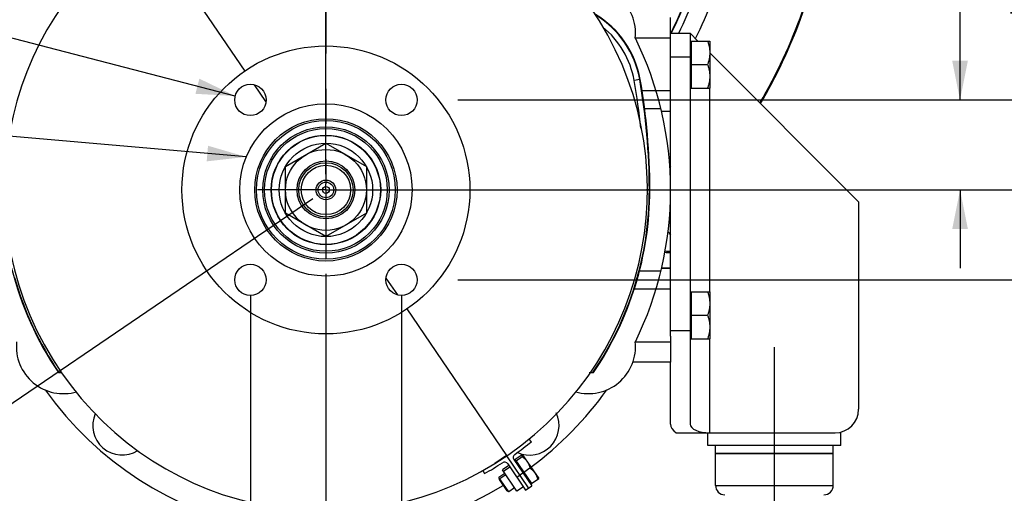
# Model space of a CAD drawing. Header units: inches. Extents: x 0 to 34, y 0 to 22.
# Tile 74 of 175: x 25.6 to 29.5, y 2.9 to 4.8. Entities that reach past the tile are written whole.
import ezdxf

# ---------------------------------------------------------------- set-up
doc = ezdxf.new("R2010")
doc.units = ezdxf.units.IN
doc.header["$LTSCALE"] = 1.87
doc.header["$MEASUREMENT"] = 0
doc.linetypes.add('CENTER', pattern=[0.6, 0.375, -0.075, 0.075, -0.075])
doc.layers.get('0').update_dxf_attribs({"linetype": 'CONTINUOUS'})
for name, color, linetype in [('3_ALL_AXES', 7, 'CONTINUOUS'), ('6_ALL_SURFS', 7, 'CONTINUOUS'), ('7_ALL_FEATURES', 7, 'CONTINUOUS'), ('94_3D_NOTES', 7, 'CONTINUOUS')]:
    doc.layers.add(name, color=color, linetype=linetype)
doc.styles.get("Standard").update_dxf_attribs({"font": 'txt', "width": 0.8})
doc.dimstyles.new('DIMSTYLE_1', dxfattribs={"dimtxt": 0.14, "dimasz": 0.156, "dimexe": 0.125, "dimexo": 0.0625, "dimgap": 0.09, "dimtad": 0, "dimtih": 1, "dimtoh": 1, "dimlfac": 4, "dimzin": 4, "dimdsep": 46, "dimtxsty": 'Standard', "dimblk": '_FILLED', "dimblk1": '_FILLED', "dimblk2": '_FILLED', "dimcen": 0.09, "dimadec": 0, "dimazin": 0, "dimtp": 0.001, "dimtm": 0.001, "dimtfac": 1, "dimtmove": 0, "dimatfit": 2, "dimldrblk": '_FILLED', "dimfxl": 0, "dimtolj": 1, "dimtzin": 4, "dimarcsym": 0})
doc.dimstyles.new('DIMSTYLE_2', dxfattribs={"dimtxt": 0.14, "dimasz": 0.156, "dimexe": 0.125, "dimexo": 0.0625, "dimgap": 0.07, "dimtad": 0, "dimtih": 1, "dimtoh": 1, "dimlfac": 4, "dimzin": 4, "dimdsep": 46, "dimtxsty": 'Standard', "dimblk": '_FILLED', "dimblk1": '_FILLED', "dimblk2": '_FILLED', "dimcen": 0.09, "dimadec": 0, "dimazin": 0, "dimtp": 0.001, "dimtm": 0.001, "dimtfac": 1, "dimtofl": 0, "dimtmove": 0, "dimatfit": 3, "dimldrblk": '_FILLED', "dimfxl": 0, "dimtolj": 1, "dimtzin": 4, "dimarcsym": 0})
doc.dimstyles.get("Standard").update_dxf_attribs({"dimtxt": 0.14, "dimasz": 0.156, "dimexe": 0.125, "dimexo": 0.0625, "dimgap": 0.09, "dimtad": 0, "dimtih": 1, "dimtoh": 1, "dimdec": 3, "dimzin": 4, "dimdsep": 46, "dimtxsty": 'Standard', "dimblk": '_FILLED', "dimblk1": '_FILLED', "dimblk2": '_FILLED', "dimcen": 0.09, "dimadec": 0, "dimazin": 0, "dimtol": 1, "dimtp": 0.001, "dimtm": 0.001, "dimtfac": 1, "dimtdec": 3, "dimtofl": 0, "dimtmove": 0, "dimatfit": 3, "dimldrblk": '_FILLED', "dimfxl": 0, "dimtolj": 1, "dimtzin": 4, "dimarcsym": 0})

# ---------------------------------------------------------------- blocks, each defined once
blk = doc.blocks.new('_FILLED')
at = {"color": 0, "linetype": 'ByBlock'}
blk.add_solid([(0, 0), (-1, 0.2), (-1, -0.2)], dxfattribs=at)
blk = doc.blocks.new('*D1')
at = {"color": 2, "linetype": 'Continuous'}
for p, q in [((24.6783, 4.991), (24.5683, 4.991)), ((26.4495, 4.5326), (24.6783, 4.991))]:
    blk.add_line(p, q, dxfattribs=at)
at = {"color": 2, "linetype": 'Continuous', "xscale": 0.156, "yscale": 0.156, "zscale": 0.156, "rotation": 345.4903644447}
blk.add_blockref('_FILLED', (26.4495, 4.5326), dxfattribs=at)
at = {"color": 2, "linetype": 'Continuous', "insert": (24.1623, 5.061), "char_height": 0.14, "width": 0.858667, "attachment_point": 3, "line_spacing_factor": 0.9}
blk.add_mtext('(4)\\Fgdt;{\\Fgdt;n}\\Ftxt;.50\\P[12,7]', dxfattribs=at)
blk = doc.blocks.new('*D2')
at = {"color": 6, "linetype": 'Continuous'}
for p, q in [((26.8113, 3.823), (26.8113, 2.6047)), ((26.51, 3.5745), (26.51, 2.6047)), ((26.51, 2.7297), (26.1523, 2.7297)), ((26.8113, 2.7297), (27.1238, 2.7297))]:
    blk.add_line(p, q, dxfattribs=at)
at = {"color": 6, "linetype": 'Continuous', "xscale": 0.156, "yscale": 0.156, "zscale": 0.156}
blk.add_blockref('_FILLED', (26.51, 2.7297), dxfattribs=at)
at = {"color": 6, "linetype": 'Continuous', "xscale": 0.156, "yscale": 0.156, "zscale": 0.156, "rotation": 180}
blk.add_blockref('_FILLED', (26.8113, 2.7297), dxfattribs=at)
at = {"color": 6, "linetype": 'Continuous', "insert": (25.8583, 2.7997), "char_height": 0.14, "width": 0.672, "attachment_point": 3, "line_spacing_factor": 0.9}
blk.add_mtext('1.21\\P[30,6]', dxfattribs=at)
blk = doc.blocks.new('*D3')
at = {"color": 6, "linetype": 'Continuous'}
for p, q in [((26.51, 3.737), (26.51, 2.3181)), ((27.1125, 3.737), (27.1125, 2.3181)), ((26.51, 2.4431), (26.8113, 2.4431)), ((27.1125, 2.4431), (26.8113, 2.4431)), ((26.8113, 2.4431), (27.5897, 2.4431))]:
    blk.add_line(p, q, dxfattribs=at)
at = {"color": 6, "linetype": 'Continuous', "xscale": 0.156, "yscale": 0.156, "zscale": 0.156, "rotation": 180}
blk.add_blockref('_FILLED', (26.51, 2.4431), dxfattribs=at)
at = {"color": 6, "linetype": 'Continuous', "xscale": 0.156, "yscale": 0.156, "zscale": 0.156}
blk.add_blockref('_FILLED', (27.1125, 2.4431), dxfattribs=at)
at = {"color": 6, "linetype": 'Continuous', "insert": (27.6597, 2.5131), "char_height": 0.14, "width": 0.672, "attachment_point": 1, "line_spacing_factor": 0.9}
blk.add_mtext('2.41\\P[61,2]', dxfattribs=at)
blk = doc.blocks.new('*D4')
at = {"color": 6, "linetype": 'Continuous'}
for p, q in [((30.2541, 4.517), (30.2541, 4.8295)), ((27.3375, 4.517), (30.3791, 4.517)), ((27.3375, 3.7995), (30.3791, 3.7995)), ((30.2541, 3.7995), (30.2541, 3.3786)), ((30.2541, 3.3786), (30.3641, 3.3786))]:
    blk.add_line(p, q, dxfattribs=at)
at = {"color": 6, "linetype": 'Continuous', "xscale": 0.156, "yscale": 0.156, "zscale": 0.156}
for p, rotation in [((30.2541, 4.517), 270), ((30.2541, 3.7995), 90)]:
    blk.add_blockref('_FILLED', p, dxfattribs=dict(at, rotation=rotation))
at = {"color": 6, "linetype": 'Continuous', "insert": (30.4341, 3.4486), "char_height": 0.14, "width": 0.672, "attachment_point": 1, "line_spacing_factor": 0.9}
blk.add_mtext('2.87\\P[72,9]', dxfattribs=at)
blk = doc.blocks.new('*D5')
at = {"color": 6, "linetype": 'Continuous'}
for p, q in [((29.3409, 4.517), (29.3409, 5.1731)), ((29.3409, 5.1731), (29.4509, 5.1731)), ((27.3375, 4.517), (29.4659, 4.517)), ((27.1464, 4.1582), (29.4659, 4.1582)), ((29.3409, 4.1582), (29.3409, 3.8457))]:
    blk.add_line(p, q, dxfattribs=at)
at = {"color": 6, "linetype": 'Continuous', "xscale": 0.156, "yscale": 0.156, "zscale": 0.156}
for p, rotation in [((29.3409, 4.517), 270), ((29.3409, 4.1582), 90)]:
    blk.add_blockref('_FILLED', p, dxfattribs=dict(at, rotation=rotation))
at = {"color": 6, "linetype": 'Continuous', "insert": (29.5209, 5.2431), "char_height": 0.14, "width": 0.672, "attachment_point": 1, "line_spacing_factor": 0.9}
blk.add_mtext('1.44\\P[36,4]', dxfattribs=at)
blk = doc.blocks.new('*D6')
at = {"color": 2, "linetype": 'Continuous'}
for p, q in [((24.7447, 7.0847), (21.7788, 5.0669)), ((21.8821, 5.1372), (22.9414, 3.5802)), ((26.7596, 4.1231), (23.7937, 2.1052)), ((23.897, 2.1756), (23.2748, 3.0902))]:
    blk.add_line(p, q, dxfattribs=at)
at = {"color": 2, "linetype": 'Continuous', "xscale": 0.156, "yscale": 0.156, "zscale": 0.156}
for p, rotation in [((21.8821, 5.1372), 124.2289551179), ((23.897, 2.1756), 304.2289551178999)]:
    blk.add_blockref('_FILLED', p, dxfattribs=dict(at, rotation=rotation))
at = {"color": 2, "linetype": 'Continuous', "insert": (22.9247, 3.5102), "char_height": 0.14, "width": 0.784, "attachment_point": 2, "line_spacing_factor": 0.9}
blk.add_mtext('14.33\\P[363,9]', dxfattribs=at)
blk = doc.blocks.new('*D29')
at = {"color": 2, "linetype": 'Continuous'}
for p, q in [((30.6912, 4.7806), (30.6912, 5.6937)), ((28.0949, 5.403), (30.8162, 5.403)), ((30.6912, 5.403), (30.6912, 4.7806)), ((30.6912, 4.1582), (30.6912, 4.7806)), ((27.1464, 4.1582), (30.8162, 4.1582))]:
    blk.add_line(p, q, dxfattribs=at)
at = {"color": 2, "linetype": 'Continuous', "xscale": 0.156, "yscale": 0.156, "zscale": 0.156}
for p, rotation in [((30.6912, 5.403), 90), ((30.6912, 4.1582), 270)]:
    blk.add_blockref('_FILLED', p, dxfattribs=dict(at, rotation=rotation))
at = {"color": 2, "linetype": 'Continuous', "insert": (30.5232, 6.1137), "char_height": 0.14, "width": 0.784, "attachment_point": 2, "line_spacing_factor": 0.9}
blk.add_mtext('4.98\\P[126,5]', dxfattribs=at)
blk = doc.blocks.new('*D31')
at = {"color": 2, "linetype": 'Continuous'}
for p, q in [((24.7964, 7.0573), (24.7964, 6.4115)), ((26.8113, 4.2207), (26.8113, 6.6615)), ((24.7964, 6.5365), (25.0685, 6.5365)), ((26.8113, 6.5365), (25.9925, 6.5365))]:
    blk.add_line(p, q, dxfattribs=at)
at = {"color": 2, "linetype": 'Continuous', "xscale": 0.156, "yscale": 0.156, "zscale": 0.156, "rotation": 180}
blk.add_blockref('_FILLED', (24.7964, 6.5365), dxfattribs=at)
at = {"color": 2, "linetype": 'Continuous', "xscale": 0.156, "yscale": 0.156, "zscale": 0.156}
blk.add_blockref('_FILLED', (26.8113, 6.5365), dxfattribs=at)
at = {"color": 2, "linetype": 'Continuous', "insert": (25.3625, 6.6065), "char_height": 0.14, "width": 0.784, "attachment_point": 2, "line_spacing_factor": 0.9}
blk.add_mtext('8.06\\P[204,7]', dxfattribs=at)
blk = doc.blocks.new('*D32')
at = {"color": 2, "linetype": 'Continuous'}
for p, q in [((24.8589, 7.1198), (31.4091, 7.1198)), ((31.2841, 7.1198), (31.2841, 6.6166)), ((31.2841, 4.1582), (31.2841, 6.1266)), ((26.8738, 4.1582), (31.4091, 4.1582))]:
    blk.add_line(p, q, dxfattribs=at)
at = {"color": 2, "linetype": 'Continuous', "xscale": 0.156, "yscale": 0.156, "zscale": 0.156}
for p, rotation in [((31.2841, 7.1198), 90), ((31.2841, 4.1582), 270)]:
    blk.add_blockref('_FILLED', p, dxfattribs=dict(at, rotation=rotation))
at = {"color": 2, "linetype": 'Continuous', "insert": (31.1721, 6.5466), "char_height": 0.14, "width": 0.784, "attachment_point": 2, "line_spacing_factor": 0.9}
blk.add_mtext('11.85\\P[300,9]', dxfattribs=at)

msp = doc.modelspace()

# ---------------------------------------------------------------- linework, layer by layer
at = {"color": 7, "linetype": 'Continuous'}
for p, q in [((28.186256, 4.775156), (28.186256, 4.845736)), ((28.186256, 4.76374), (28.04524, 4.76374)), ((28.186256, 4.552731), (28.071677, 4.552731)), ((28.186256, 4.470736), (28.150274, 4.470736)), ((28.181942, 4.254442), (28.186535, 4.250012)), ((28.183223, 4.076304), (28.186434, 4.073227)), ((28.186256, 3.845736), (28.150274, 3.845736)), ((28.039371, 3.76374), (28.186256, 3.76374)), ((28.186256, 3.575027), (28.186256, 3.470736)), ((28.04524, 3.552731), (28.186256, 3.552731)), ((28.186256, 3.470736), (28.035532, 3.470736)), ((27.541158, 3.058813), (27.515321, 3.041234)), ((27.572982, 2.956489), (27.515321, 3.041234)), ((27.545378, 3.052612), (27.519541, 3.035032)), ((27.598819, 2.974068), (27.572982, 2.956489))]:
    msp.add_line(p, q, dxfattribs=at)
for centre, radius, start, end in [((27.858756, 4.783236), 0.1875, 354.031901, 106.536049), ((25.985333, 1.93402), 3.004989, 42.879825, 43.215409), ((28.178566, 3.975528), 0.067472, 256.9114, 276.581724), ((28.178567, 3.981286), 0.067605, 258.010867, 276.567846), ((25.763756, 3.533236), 0.1875, 174.031901, 286.594834), ((27.858756, 3.533236), 0.1875, 254.120433, 5.968099), ((25.998756, 3.218236), 0.1175, 156.19408, 302.083364), ((27.623756, 3.218236), 0.1175, 245.90121, 25.541892)]:
    msp.add_arc(centre, radius, start, end, dxfattribs=at)
for points, knots in [([(28.186917, 4.783382), (28.235495, 4.878936), (28.313571, 5.081368), (28.350535, 5.295112), (28.35835, 5.402986)], [0, 0, 0, 0, 0.49776235, 1, 1, 1, 1]), ([(28.188965, 4.782914), (28.237568, 4.878543), (28.315701, 5.08113), (28.35273, 5.295027), (28.360582, 5.402986)], [0, 0, 0, 0, 0.49774653, 1, 1, 1, 1]), ([(28.218817, 4.783145), (28.266746, 4.878946), (28.343972, 5.081555), (28.3811, 5.295129), (28.389291, 5.402986)], [0, 0, 0, 0, 0.49757114, 1, 1, 1, 1]), ([(28.285597, 4.762293), (28.334981, 4.861343), (28.414893, 5.070781), (28.454207, 5.29141), (28.46341, 5.402986)], [0, 0, 0, 0, 0.49713491, 1, 1, 1, 1]), ([(28.542383, 4.50586), (28.609992, 4.62016), (28.723691, 4.864805), (28.790339, 5.126029), (28.811824, 5.259442)], [0, 0, 0, 0, 0.4956451, 1, 1, 1, 1]), ([(28.544992, 4.503135), (28.608832, 4.61106), (28.717371, 4.841209), (28.784121, 5.086592), (28.807033, 5.212028)], [0, 0, 0, 0, 0.49581342, 1, 1, 1, 1])]:
    msp.add_open_spline(points, degree=3, knots=knots, dxfattribs=at)
at = {"layer": '3_ALL_AXES', "color": 7, "linetype": 'CENTER'}
for p, q in [((26.811256, 5.402986), (26.811256, 4.181861)), ((26.811256, 4.158236), (26.811256, 4.181861)), ((26.811256, 4.158236), (26.538568, 4.158236)), ((26.811256, 4.158236), (27.083943, 4.158236)), ((26.811256, 4.158236), (26.811256, 3.885548)), ((28.600256, 2.829402), (28.600256, 3.560986))]:
    msp.add_line(p, q, dxfattribs=at)
at = {"layer": '3_ALL_AXES', "color": 7, "linetype": 'Continuous'}
for p, q in [((28.264256, 4.751986), (28.342381, 4.751986)), ((28.268256, 4.751986), (28.268256, 4.564486)), ((28.342381, 4.751986), (28.342381, 4.564486)), ((28.268256, 4.658236), (28.334007, 4.658236)), ((28.063042, 4.598483), (28.040886, 4.594584)), ((28.264256, 4.564486), (28.342381, 4.564486)), ((28.147726, 4.481459), (28.082096, 4.481459)), ((28.186256, 4.470736), (28.150274, 4.470736)), ((28.101483, 4.158236), (28.089895, 4.158236)), ((28.061377, 3.835012), (28.147726, 3.835012)), ((28.150274, 3.845736), (28.186256, 3.845736)), ((28.264256, 3.751986), (28.342381, 3.751986)), ((28.268256, 3.751986), (28.268256, 3.564486)), ((28.342381, 3.751986), (28.342381, 3.564486)), ((28.268256, 3.658236), (28.334007, 3.658236)), ((28.264256, 3.564486), (28.342381, 3.564486)), ((27.561918, 3.081632), (27.594224, 3.103613)), ((27.594224, 3.103613), (27.659971, 3.006983)), ((27.565225, 3.083882), (27.630972, 2.987252)), ((27.566138, 3.07543), (27.598444, 3.097411)), ((27.590186, 3.100865), (27.59624, 3.09592)), ((27.524463, 3.027799), (27.501173, 3.011953)), ((27.600208, 3.032466), (27.625169, 3.049449)), ((27.540551, 2.954078), (27.501173, 3.011953)), ((27.501173, 3.011953), (27.501812, 3.003316)), ((27.501812, 3.003316), (27.532752, 2.957842)), ((27.528682, 3.021597), (27.505392, 3.005751)), ((27.505392, 3.005751), (27.506031, 2.997114)), ((27.627665, 2.985002), (27.659971, 3.006983)), ((27.540551, 2.954078), (27.532752, 2.957842)), ((27.563841, 2.969924), (27.540551, 2.954078))]:
    msp.add_line(p, q, dxfattribs=at)
for centre, radius in [((26.811256, 4.158236), 0.574187), ((26.510006, 4.516986), 0.0625), ((27.112506, 4.516986), 0.0625), ((26.811256, 4.158236), 0.34375), ((26.510006, 3.799486), 0.0625), ((27.112506, 3.799486), 0.0625)]:
    msp.add_circle(centre, radius, dxfattribs=at)
for centre, radius, start, end in [((27.692262, 4.533236), 0.35398, 9.980339, 51.057422), ((25.561256, 4.158236), 2.540227, 0, 9.980339), ((25.561256, 4.158236), 2.51773, 5.597938, 9.980339)]:
    msp.add_arc(centre, radius, start, end, dxfattribs=at)
at = {"layer": '3_ALL_AXES', "color": 4, "linetype": 'Continuous'}
for start, end in [(333.863517, 26.136483), (215.42641, 300.947374), (306.485532, 324.57359)]:
    msp.add_arc((26.811256, 4.158236), 1.375, start, end, dxfattribs=at)
at = {"layer": '3_ALL_AXES', "color": 7, "linetype": 'Continuous'}
for points, knots in [([(28.334007, 4.751986), (28.335275, 4.748184), (28.337597, 4.740526), (28.340283, 4.728847), (28.341989, 4.717023), (28.342381, 4.709077), (28.342381, 4.705111)], [0, 0, 0, 0, 0.25141745, 0.50174971, 0.75114919, 1, 1, 1, 1]), ([(28.342381, 4.705111), (28.342381, 4.701144), (28.341989, 4.693198), (28.340283, 4.681374), (28.337597, 4.669695), (28.335275, 4.662037), (28.334007, 4.658236)], [0, 0, 0, 0, 0.24885121, 0.4982508, 0.74858292, 1, 1, 1, 1]), ([(28.334007, 4.658236), (28.335275, 4.654434), (28.337597, 4.646776), (28.340283, 4.635097), (28.341989, 4.623273), (28.342381, 4.615327), (28.342381, 4.611361)], [0, 0, 0, 0, 0.25141775, 0.50175009, 0.75114951, 1, 1, 1, 1]), ([(28.342381, 4.611361), (28.342381, 4.607394), (28.341989, 4.599448), (28.340283, 4.587624), (28.337597, 4.575945), (28.335275, 4.568287), (28.334007, 4.564486)], [0, 0, 0, 0, 0.24885051, 0.49824993, 0.74858226, 1, 1, 1, 1]), ([(28.334007, 3.751986), (28.335275, 3.748184), (28.337597, 3.740526), (28.340283, 3.728847), (28.341989, 3.717023), (28.342381, 3.709077), (28.342381, 3.705111)], [0, 0, 0, 0, 0.25141745, 0.50174971, 0.75114919, 1, 1, 1, 1]), ([(28.342381, 3.705111), (28.342381, 3.701144), (28.341989, 3.693198), (28.340283, 3.681374), (28.337597, 3.669695), (28.335275, 3.662037), (28.334007, 3.658236)], [0, 0, 0, 0, 0.24885121, 0.4982508, 0.74858292, 1, 1, 1, 1]), ([(28.334007, 3.658236), (28.335275, 3.654434), (28.337597, 3.646776), (28.340283, 3.635097), (28.341989, 3.623273), (28.342381, 3.615327), (28.342381, 3.611361)], [0, 0, 0, 0, 0.25141775, 0.50175009, 0.75114951, 1, 1, 1, 1]), ([(28.342381, 3.611361), (28.342381, 3.607394), (28.341989, 3.599448), (28.340283, 3.587624), (28.337597, 3.575945), (28.335275, 3.568287), (28.334007, 3.564486)], [0, 0, 0, 0, 0.24885051, 0.49824993, 0.74858226, 1, 1, 1, 1]), ([(27.594406, 3.094664), (27.596264, 3.093246), (27.599897, 3.090315), (27.605025, 3.085563), (27.609728, 3.080421), (27.612524, 3.076717), (27.613826, 3.074804)], [0, 0, 0, 0, 0.25141745, 0.50174971, 0.75114919, 1, 1, 1, 1]), ([(27.613826, 3.074804), (27.615127, 3.072891), (27.617546, 3.06893), (27.620603, 3.062668), (27.62314, 3.056154), (27.624533, 3.051699), (27.625169, 3.049449)], [0, 0, 0, 0, 0.2488512, 0.49825079, 0.74858291, 1, 1, 1, 1]), ([(27.625169, 3.049449), (27.627028, 3.048032), (27.630661, 3.0451), (27.635788, 3.040349), (27.640491, 3.035207), (27.643288, 3.031503), (27.644589, 3.02959)], [0, 0, 0, 0, 0.25141775, 0.50175013, 0.75114952, 1, 1, 1, 1]), ([(27.644589, 3.02959), (27.645891, 3.027677), (27.64831, 3.023716), (27.651366, 3.017454), (27.653904, 3.01094), (27.655296, 3.006484), (27.655933, 3.004235)], [0, 0, 0, 0, 0.2488505, 0.49824989, 0.74858226, 1, 1, 1, 1])]:
    msp.add_open_spline(points, degree=3, knots=knots, dxfattribs=at)
at = {"layer": '6_ALL_SURFS', "color": 7, "linetype": 'Continuous'}
msp.add_circle((26.811256, 4.158236), 0.09855, dxfattribs=at)
at = {"layer": '7_ALL_FEATURES', "color": 7, "linetype": 'Continuous'}
for p, q in [((26.488739, 4.632248), (26.001064, 5.348996)), ((28.186256, 4.783236), (28.264256, 4.783236)), ((28.186256, 3.575027), (28.186256, 4.775156)), ((28.264256, 4.783236), (28.295506, 4.751986)), ((28.264256, 4.783236), (28.264256, 3.223633)), ((28.186256, 4.689486), (28.264256, 4.689486)), ((28.342381, 4.705111), (28.936256, 4.111236)), ((28.063042, 4.598483), (28.06494, 4.598817)), ((26.571747, 4.510249), (26.526264, 4.577096)), ((28.341756, 4.564486), (28.341756, 3.751986)), ((26.649943, 4.251369), (26.811256, 4.344503)), ((26.811256, 4.344503), (26.972568, 4.251369)), ((26.649943, 4.065102), (26.649943, 4.251369)), ((26.972568, 4.251369), (26.972568, 4.065102)), ((28.101483, 4.158236), (28.10341, 4.158236)), ((28.936256, 4.111236), (28.936256, 3.283236)), ((26.811256, 3.971968), (26.649943, 4.065102)), ((26.972568, 4.065102), (26.811256, 3.971968)), ((27.050765, 3.806223), (27.096248, 3.739375)), ((27.133773, 3.684224), (27.532004, 3.098932)), ((28.264256, 3.595736), (28.186256, 3.595736)), ((28.341756, 3.564486), (28.341756, 3.189486)), ((28.186256, 3.224515), (28.186256, 3.470736)), ((25.743975, 3.429832), (25.757347, 3.429832)), ((27.862019, 3.429832), (27.878537, 3.429832)), ((28.207793, 3.189486), (28.842506, 3.189486)), ((28.334631, 3.138736), (28.334631, 3.189486)), ((28.865881, 3.138736), (28.865881, 3.192716)), ((27.631073, 3.154162), (27.622376, 3.164812)), ((28.865881, 3.138736), (28.334631, 3.138736)), ((28.365256, 2.979986), (28.365256, 3.138736)), ((28.835256, 3.106736), (28.365256, 3.106736)), ((28.365259, 3.107486), (28.835253, 3.107486)), ((28.835256, 2.979986), (28.835256, 3.138736)), ((27.532004, 3.098932), (27.4852, 3.067087)), ((27.6199, 2.969749), (27.532707, 3.097899)), ((27.536698, 3.065369), (27.607499, 2.961311)), ((27.561089, 3.082851), (27.632302, 2.978187)), ((27.437547, 3.039055), (27.444262, 3.027056)), ((27.57234, 3.012984), (27.597143, 3.02986)), ((27.607499, 2.961311), (27.632302, 2.978187)), ((28.365256, 2.979986), (28.835256, 2.979986))]:
    msp.add_line(p, q, dxfattribs=at)
for radius in [0.283914, 0.276867, 0.251796, 0.244748, 0.21875, 0.2175, 0.186268, 0.161312, 0.115375, 0.108531, 0.098531, 0.039062, 0.03125, 0.013672]:
    msp.add_circle((26.811256, 4.158236), radius, dxfattribs=at)
for centre, radius, start, end in [((26.811256, 4.158236), 1.2825, 301.701434, 301.700915), ((27.692262, 4.533236), 0.378404, 9.98034, 59.112661), ((27.692262, 4.533236), 0.376477, 9.980339, 58.390045), ((25.561256, 4.158236), 2.542154, 0, 9.980339), ((26.811256, 4.158236), 1.290227, 325.628619, 360), ((26.811256, 4.158236), 1.292154, 325.687039, 360), ((26.811256, 4.158236), 1.292154, 193.972803, 214.312961), ((26.811256, 4.158236), 1.290227, 195.729294, 214.371381), ((28.842506, 3.283236), 0.09375, 270, 360), ((26.811256, 4.158236), 1.29625, 305.542291, 309.23131), ((27.57349, 3.091289), 0.015, 125.542291, 214.23131), ((26.811256, 4.158236), 1.29625, 299.23131, 302.888317), ((27.523676, 3.056509), 0.01575, 34.23131, 122.888317), ((28.402756, 2.979986), 0.0375, 180, 270), ((28.797756, 2.979986), 0.0375, 270, 360)]:
    msp.add_arc(centre, radius, start, end, dxfattribs=at)
for centre, major_axis, end_param in [((28.343756, 3.224515), (0.1575, 0), -2.61248652), ((28.341756, 3.223633), (0.0775, 0), -1.57079633)]:
    msp.add_ellipse(centre, major_axis=major_axis, ratio=0.44061822, start_param=-3.14159265, end_param=end_param, dxfattribs=at)

# ---------------------------------------------------------------- dimensions: what is measured, and where the dimension line sits
at = {"color": 2, "linetype": 'Continuous'}
for base, p1, p2, angle, picture, middle in [((23.897005, 2.175559), (24.796356, 7.11985), (26.811256, 4.158236), 304.228955, '*D6', (23.036654, 3.335153)), ((31.284078, 7.11985), (26.811256, 4.158236), (24.796356, 7.11985), 90, '*D32', (31.284078, 6.371614)), ((30.691228, 5.402986), (27.083943, 4.158236), (28.032381, 5.402986), 90, '*D29', (30.691228, 5.938724))]:
    dim = msp.add_linear_dim(base=base, p1=p1, p2=p2, angle=angle, dimstyle='DIMSTYLE_2', dxfattribs=at)
    dim.commit()
    dim.dimension.update_dxf_attribs({"geometry": picture, "text_midpoint": middle, "dimtype": 160})
dim = msp.add_linear_dim(base=(26.811256, 6.53655), p1=(24.796356, 7.11985), p2=(26.811256, 4.158236), dimstyle='DIMSTYLE_2', dxfattribs=at)
dim.commit()
dim.dimension.update_dxf_attribs({"geometry": '*D31', "text_midpoint": (25.530472, 6.43155), "dimtype": 160})
at = {"color": 6, "linetype": 'Continuous'}
for base, p1, p2, angle, picture, middle in [((29.3409358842, 4.1582355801), (27.2750057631, 4.5169855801), (27.0839432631, 4.1582355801), 270, '*D5', (29.8569358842, 5.0680888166)), ((30.254117, 4.516986), (27.275006, 3.799486), (27.275006, 4.516986), 90, '*D4', (30.770117, 3.273639))]:
    dim = msp.add_linear_dim(base=base, p1=p1, p2=p2, angle=angle, dimstyle='DIMSTYLE_2', dxfattribs=at)
    dim.commit()
    dim.dimension.update_dxf_attribs({"geometry": picture, "text_midpoint": middle, "dimtype": 160})
at = {"color": 2, "linetype": 'Continuous'}
dim = msp.add_diameter_dim_2p(p1=(26.449499, 4.532645), p2=(26.570512, 4.501327), text='(4)%%c<>', dimstyle='DIMSTYLE_1', override={"dimpost": '<>'}, dxfattribs=at)
dim.commit()
dim.dimension.update_dxf_attribs({"geometry": '*D1', "text_midpoint": (23.900992, 4.886019), "dimtype": 163})
at = {"color": 6, "linetype": 'Continuous'}
for base, p1, p2, picture, middle in [((26.8112557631, 2.7296524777), (26.5100057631, 3.6369855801), (26.8112557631, 3.8855480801), '*D2', (25.7463293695, 2.6246524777)), ((27.112506, 2.443085), (26.510006, 3.799486), (27.112506, 3.799486), '*D3', (27.995653, 2.338085))]:
    dim = msp.add_linear_dim(base=base, p1=p1, p2=p2, dimstyle='DIMSTYLE_2', dxfattribs=at)
    dim.commit()
    dim.dimension.update_dxf_attribs({"geometry": picture, "text_midpoint": middle, "dimtype": 160})

# ---------------------------------------------------------------- leaders
at = {"layer": '94_3D_NOTES', "color": 2, "linetype": 'Continuous', "annotation_type": 0, "has_hookline": 1, "hookline_direction": 1, "text_width": 1.242344}
msp.add_leader([(26.493672, 4.289783), (24.238489, 4.48557), (24.058489, 4.48557)], dimstyle='Standard', override={"dimtad": 0}, dxfattribs=at)

doc.saveas('drawing.dxf')
